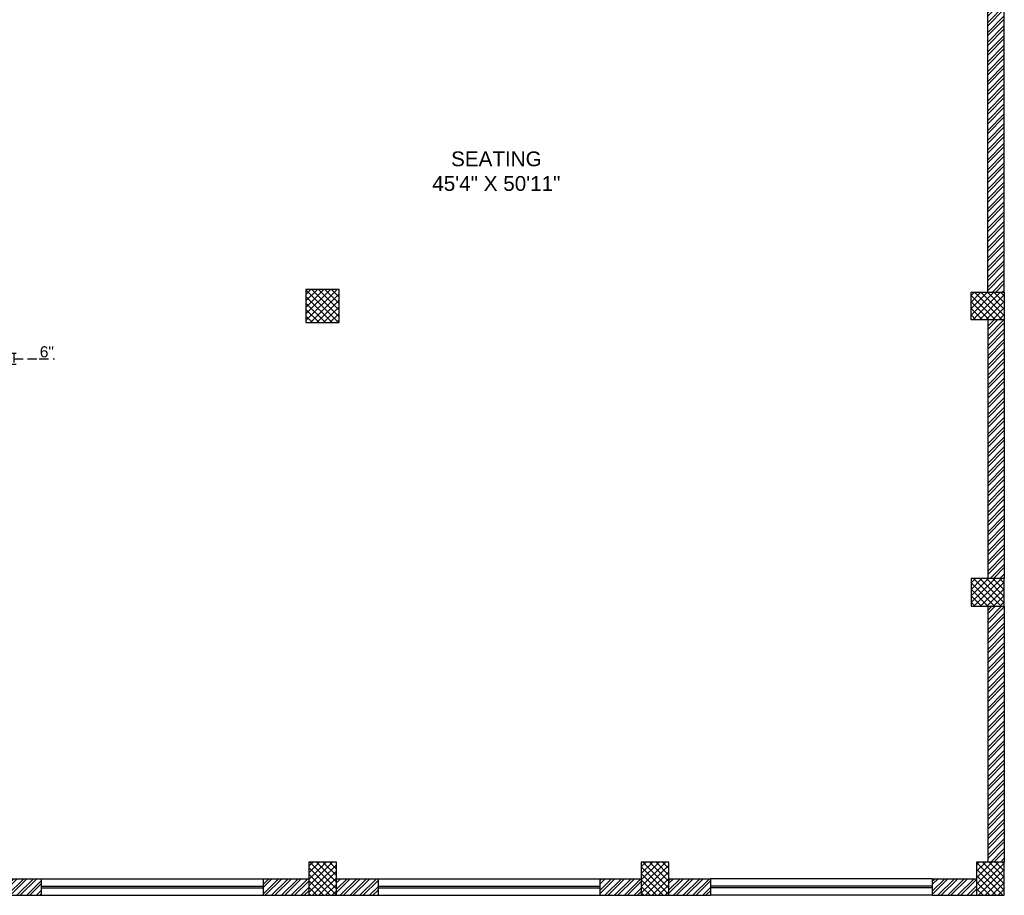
# Model space of a CAD drawing. Header units: inches. Extents: x 105152 to 158499, y 12149 to 30915.
# Tile 92 of 256: x 126751 to 127284, y 17404 to 17878. Entities that reach past the tile are written whole.
import ezdxf

# ---------------------------------------------------------------- set-up
doc = ezdxf.new("R2010")
doc.units = ezdxf.units.IN
doc.header["$MEASUREMENT"] = 0
doc.header["$PDMODE"] = 34
doc.linetypes.add('HIDDEN', pattern=[0.375, 0.25, -0.125])
doc.layers.add('PD_025_TEXT', color=61, linetype='Continuous')
doc.layers.add('PD_DIMENSION', color=101, linetype='Continuous')
doc.layers.add('PD_BASE', color=8, linetype='Continuous', transparency=0.5)
doc.styles.get("Standard").update_dxf_attribs({"font": 'arial.ttf', "height": 6})
doc.styles.add('style1', font='arial.ttf', dxfattribs={"height": 500})
doc.dimstyles.new('ISO-10', dxfattribs={"dimtxt": 6, "dimasz": 0.5, "dimexe": 1.25, "dimexo": 0.625, "dimtad": 1, "dimtoh": 1, "dimdec": 1, "dimlunit": 4, "dimtxsty": 'Standard', "dimblk": 'ARCHTICK', "dimcen": 2.5, "dimclrt": 3, "dimadec": 0, "dimazin": 0, "dimtfac": 1, "dimtdec": 1, "dimtmove": 1, "dimatfit": 3, "dimfxl": 1, "dimarcsym": 0})
pattern_1 = [(45, (271611.2745, 44121.918), (-1.767766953, 1.767766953), []), (135, (271611.2745, 44121.918), (-1.767766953, -1.767766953), [])]

# ---------------------------------------------------------------- blocks, each defined once
blk = doc.blocks.new('_ArchTick')
at = {"color": 0, "linetype": 'ByBlock', "const_width": 0.15}
blk.add_lwpolyline([(-0.5, -0.5), (0.5, 0.5)], dxfattribs=at)
blk = doc.blocks.new('*D123')
at = {"layer": 'Defpoints', "color": 0, "ltscale": 20, "transparency": 16777216}
for p in [(126715.99, 17697.91), (126714.65, 17691.91), (126747.83, 17691.91)]:
    blk.add_point(p, dxfattribs=at)
at = {"layer": 'PD_DIMENSION', "color": 0, "linetype": 'HIDDEN', "lineweight": -2, "ltscale": 20, "transparency": 16777216}
for p, q in [((126722.43, 17697.91), (126749.08, 17697.91)), ((126747.83, 17697.91), (126747.83, 17691.91)), ((126747.83, 17694.91), (126761.64, 17694.91)), ((126761.64, 17694.91), (126769.82, 17694.91)), ((126722.43, 17691.91), (126749.08, 17691.91))]:
    blk.add_line(p, q, dxfattribs=at)
at = {"layer": 'PD_DIMENSION', "color": 0, "lineweight": -2, "ltscale": 20, "transparency": 16777216, "xscale": 0.5, "yscale": 0.5, "zscale": 0.5}
for p, rotation in [((126747.83, 17697.91), 90), ((126747.83, 17691.91), 270)]:
    blk.add_blockref('_ArchTick', p, dxfattribs=dict(at, rotation=rotation))
at = {"layer": 'PD_DIMENSION', "color": 3, "ltscale": 20, "transparency": 16777216, "insert": (126765.73, 17698.6), "char_height": 6, "attachment_point": 5}
blk.add_mtext('6"', dxfattribs=at)

msp = doc.modelspace()

# ---------------------------------------------------------------- hatches: boundary and pattern name
at = {"layer": 'PD_BASE'}
h = msp.add_hatch(dxfattribs=at)
h.set_pattern_fill('ANSI32', color=256, scale=10)
h.set_pattern_definition([(45, (126173.841, 17518.1774), (-2.65165, 2.65165), []), (45, (126175.6088, 17518.1774), (-2.65165, 2.65165), [])])
h.paths.add_polyline_path([(126176.99, 17560.93), (126167.99, 17560.93), (126167.99, 17479.43), (126176.99, 17479.43)])
h.paths.add_polyline_path([(126538.49, 17413.43), (126368.99, 17413.43), (126368.99, 17404.43), (126538.49, 17404.43)])
h.paths.add_polyline_path([(126722.99, 17413.43), (126553.49, 17413.43), (126553.49, 17404.43), (126722.99, 17404.43)])
h.paths.add_polyline_path([(126176.99, 18277.43), (126167.99, 18277.43), (126167.99, 18195.93), (126176.99, 18195.93)])
h.paths.add_polyline_path([(126176.99, 18180.93), (126167.99, 18180.93), (126167.99, 18040.93), (126176.99, 18040.93)])
h.paths.add_polyline_path([(126176.99, 18025.93), (126167.99, 18025.93), (126167.99, 17885.93), (126176.99, 17885.93)])
h.paths.add_polyline_path([(126176.99, 17870.93), (126167.99, 17870.93), (126167.99, 17730.93), (126176.99, 17730.93)])
h.paths.add_polyline_path([(126176.99, 17715.93), (126167.99, 17715.93), (126167.99, 17575.93), (126176.99, 17575.93)])
h.paths.add_polyline_path([(127268.99, 18352.43), (127102.49, 18352.43), (127102.49, 18343.43), (127268.99, 18343.43)])
h.paths.add_polyline_path([(127087.49, 18352.43), (126922.49, 18352.43), (126922.49, 18343.43), (127087.49, 18343.43)])
h.paths.add_polyline_path([(126907.49, 18352.43), (126737.99, 18352.43), (126737.99, 18343.43), (126907.49, 18343.43)])
h.paths.add_polyline_path([(126722.99, 18352.43), (126553.49, 18352.43), (126553.49, 18343.43), (126722.99, 18343.43)])
h.paths.add_polyline_path([(126353.99, 18352.43), (126242.99, 18352.43), (126242.99, 18343.43), (126353.99, 18343.43)])
h.paths.add_polyline_path([(126227.99, 18352.43), (126167.99, 18352.43), (126167.99, 18292.43), (126176.99, 18292.43), (126176.99, 18343.43), (126227.99, 18343.43)])
h.paths.add_polyline_path([(126176.99, 17464.43), (126167.99, 17464.43), (126167.99, 17404.43), (126227.99, 17404.43), (126227.99, 17413.43), (126176.99, 17413.43)])
h.paths.add_polyline_path([(126353.99, 17413.43), (126242.99, 17413.43), (126242.99, 17404.43), (126353.99, 17404.43)])
h.paths.add_polyline_path([(126762.74, 17413.43), (126737.99, 17413.43), (126737.99, 17404.43), (126762.74, 17404.43)])
h.paths.add_polyline_path([(126907.49, 17413.43), (126882.74, 17413.43), (126882.74, 17404.43), (126907.49, 17404.43)])
h.paths.add_polyline_path([(126944.99, 17413.43), (126922.49, 17413.43), (126922.49, 17404.43), (126944.99, 17404.43)])
h.paths.add_polyline_path([(127087.49, 17413.43), (127064.99, 17413.43), (127064.99, 17404.43), (127087.49, 17404.43)])
h.paths.add_polyline_path([(127124.99, 17413.43), (127102.49, 17413.43), (127102.49, 17404.43), (127124.99, 17404.43)])
h.paths.add_polyline_path([(127268.99, 17413.43), (127244.99, 17413.43), (127244.99, 17404.43), (127268.99, 17404.43)])
h.paths.add_polyline_path([(127283.99, 17422.43), (127274.99, 17422.43)])
h.paths.add_polyline_path([(127283.99, 17560.93), (127274.99, 17560.93), (127274.99, 17422.43), (127283.99, 17422.43)])
h.paths.add_polyline_path([(127283.99, 17715.93), (127274.99, 17715.93), (127274.99, 17575.93), (127283.99, 17575.93)])
h.paths.add_polyline_path([(127283.99, 18025.93), (127274.99, 18025.93), (127274.99, 17730.93), (127283.99, 17730.93)])
h.paths.add_polyline_path([(127283.99, 18334.43), (127274.99, 18334.43), (127274.99, 18195.93), (127283.99, 18195.93)])
h.paths.add_polyline_path([(127265.99, 18192.93), (127160.99, 18192.93), (127160.99, 18183.93), (127265.99, 18183.93)])
h.paths.add_polyline_path([(127160.99, 18180.93), (127151.99, 18180.93), (127151.99, 18102.93), (127160.99, 18102.93)])
h.paths.add_polyline_path([(127151.99, 18192.93), (127079.99, 18192.93), (127079.99, 18183.93), (127151.99, 18183.93)])
h.paths.add_polyline_path([(127079.99, 18180.93), (127070.99, 18180.93), (127070.99, 18102.93), (127079.99, 18102.93)])
h.paths.add_polyline_path([(127070.99, 18192.93), (126989.99, 18192.93), (126989.99, 18090.93), (127016.99, 18090.93), (127016.99, 18099.93), (126998.99, 18099.93), (126998.99, 18183.93), (127070.99, 18183.93)])
h.paths.add_polyline_path([(127070.99, 18099.93), (127052.99, 18099.93), (127052.99, 18090.93), (127070.99, 18090.93)], flags=17)
h.paths.add_polyline_path([(127097.99, 18099.93), (127079.99, 18099.93), (127079.99, 18090.93), (127097.99, 18090.93)])
h.paths.add_polyline_path([(127151.99, 18099.93), (127133.99, 18099.93), (127133.99, 18090.93), (127151.99, 18090.93)])
h.paths.add_polyline_path([(127160.99, 18090.93), (127151.99, 18090.93), (127151.99, 18027.93), (127160.99, 18027.93)])
h.paths.add_polyline_path([(127283.99, 18041.93), (127274.99, 18041.93), (127274.99, 18040.93), (127283.99, 18040.93)])
h.paths.add_polyline_path([(127283.99, 18180.93), (127274.99, 18180.93), (127274.99, 18161.93), (127283.99, 18161.93)])
h.paths.add_polyline_path([(126405.74, 18343.43), (126405.74, 18352.43), (126368.99, 18352.43), (126368.99, 18343.43)])
h.paths.add_polyline_path([(126501.74, 18352.43), (126501.74, 18343.43), (126538.49, 18343.43), (126538.49, 18352.43)])
h = msp.add_hatch(dxfattribs=at)
h.set_pattern_fill('ANSI37', color=256, scale=20)
h.set_pattern_definition(pattern_1)
h.paths.add_polyline_path([(126923.99, 17714.43), (126923.99, 17732.43), (126905.99, 17732.43), (126905.99, 17714.43)])
h = msp.add_hatch(dxfattribs=at)
h.set_pattern_fill('ANSI37', color=256, scale=20)
h.set_pattern_definition(pattern_1)
h.paths.add_polyline_path([(127283.99, 17730.93), (127283.99, 17715.93), (127265.99, 17715.93), (127265.99, 17730.93)])
h = msp.add_hatch(dxfattribs=at)
h.set_pattern_fill('ANSI37', color=256, scale=20)
h.set_pattern_definition(pattern_1)
h.paths.add_polyline_path([(127283.99, 17560.93), (127283.99, 17575.93), (127265.99, 17575.93), (127265.99, 17560.93)])
h = msp.add_hatch(dxfattribs=at)
h.set_pattern_fill('ANSI37', color=256, scale=20)
h.set_pattern_definition(pattern_1)
h.paths.add_polyline_path([(126922.49, 17404.43), (126907.49, 17404.43), (126907.49, 17422.43), (126922.49, 17422.43)])
h = msp.add_hatch(dxfattribs=at)
h.set_pattern_fill('ANSI37', color=256, scale=20)
h.set_pattern_definition(pattern_1)
h.paths.add_polyline_path([(127102.49, 17404.43), (127087.49, 17404.43), (127087.49, 17422.43), (127102.49, 17422.43)])
h = msp.add_hatch(dxfattribs=at)
h.set_pattern_fill('ANSI37', color=256, scale=20)
h.set_pattern_definition(pattern_1)
h.paths.add_polyline_path([(127283.99, 17404.43), (127268.99, 17404.43), (127268.99, 17422.43), (127283.99, 17422.43)])

# ---------------------------------------------------------------- linework, layer by layer
at = {"layer": 'PD_BASE', "lineweight": 30}
for p, q in [((127283.99, 17730.93), (127283.99, 18041.93)), ((127274.99, 17730.93), (127274.99, 18025.93)), ((127274.99, 17715.93), (127274.99, 17575.93)), ((127283.99, 17715.93), (127283.99, 17575.93)), ((127274.99, 17560.93), (127274.99, 17422.43)), ((127283.99, 17560.93), (127283.99, 17422.43)), ((126737.99, 17413.43), (126762.74, 17413.43)), ((126762.74, 17413.43), (126762.74, 17404.43)), ((126882.74, 17413.43), (126907.49, 17413.43)), ((126882.74, 17413.43), (126882.74, 17404.43)), ((126922.49, 17413.43), (126944.99, 17413.43)), ((126944.99, 17413.43), (126944.99, 17404.43)), ((127064.99, 17413.43), (127087.49, 17413.43)), ((127064.99, 17413.43), (127064.99, 17404.43)), ((127102.49, 17413.43), (127124.99, 17413.43)), ((127124.99, 17413.43), (127124.99, 17404.43)), ((127244.99, 17413.43), (127268.99, 17413.43)), ((127244.99, 17413.43), (127244.99, 17404.43)), ((126737.99, 17404.43), (126762.74, 17404.43)), ((126882.74, 17404.43), (126944.99, 17404.43)), ((127064.99, 17404.43), (127124.99, 17404.43)), ((127244.99, 17404.43), (127283.99, 17404.43))]:
    msp.add_line(p, q, dxfattribs=at)
at = {"layer": 'PD_BASE'}
for p, q in [((126762.74, 17413.43), (126882.74, 17413.43)), ((126944.99, 17413.43), (127064.99, 17413.43)), ((127244.99, 17413.43), (127124.99, 17413.43)), ((126762.74, 17409.43), (126882.74, 17409.43)), ((126762.74, 17408.43), (126882.74, 17408.43)), ((126944.99, 17409.43), (127064.99, 17409.43)), ((126944.99, 17408.43), (127064.99, 17408.43)), ((127244.99, 17409.43), (127124.99, 17409.43)), ((127244.99, 17408.43), (127124.99, 17408.43)), ((126762.74, 17404.43), (126882.74, 17404.43)), ((126944.99, 17404.43), (127064.99, 17404.43)), ((127244.99, 17404.43), (127124.99, 17404.43))]:
    msp.add_line(p, q, dxfattribs=at)
for points in [[(126923.99, 17714.43), (126923.99, 17732.43), (126905.99, 17732.43), (126905.99, 17714.43)], [(127283.99, 17730.93), (127283.99, 17715.93), (127265.99, 17715.93), (127265.99, 17730.93)], [(127283.99, 17560.93), (127283.99, 17575.93), (127265.99, 17575.93), (127265.99, 17560.93)], [(126922.49, 17422.43), (126907.49, 17422.43), (126907.49, 17404.43), (126922.49, 17404.43)], [(127102.49, 17422.43), (127087.49, 17422.43), (127087.49, 17404.43), (127102.49, 17404.43)], [(127283.99, 17422.43), (127268.99, 17422.43), (127268.99, 17404.43), (127283.99, 17404.43)]]:
    msp.add_lwpolyline(points, close=True, dxfattribs=at)

# ---------------------------------------------------------------- texts
at = {"layer": 'PD_025_TEXT', "insert": (126927.6, 17807.1), "char_height": 8, "width": 162.9076, "attachment_point": 1, "style": 'style1'}
msp.add_mtext('\\pxqc;SEATING\\P45\'4" X 50\'11"', dxfattribs=at)
at = {"layer": 'PD_BASE', "insert": (126927.6, 17807.1), "char_height": 8, "width": 162.9076, "attachment_point": 1, "style": 'style1'}
msp.add_mtext('\\pxqc;SEATING\\P45\'4" X 50\'11"', dxfattribs=at)

# ---------------------------------------------------------------- dimensions: what is measured, and where the dimension line sits
at = {"layer": 'PD_DIMENSION', "ltscale": 20}
dim = msp.add_linear_dim(base=(126747.83, 17691.91), p1=(126715.99, 17697.91), p2=(126714.65, 17691.91), angle=90, dimstyle='ISO-10', override={"dimfxl": 25.4, "dimfxlon": 1, "dimarcsym": 1}, dxfattribs=at)
dim.commit()
dim.dimension.update_dxf_attribs({"geometry": '*D123', "text_midpoint": (126762.27, 17698.6)})

doc.saveas('drawing.dxf')
